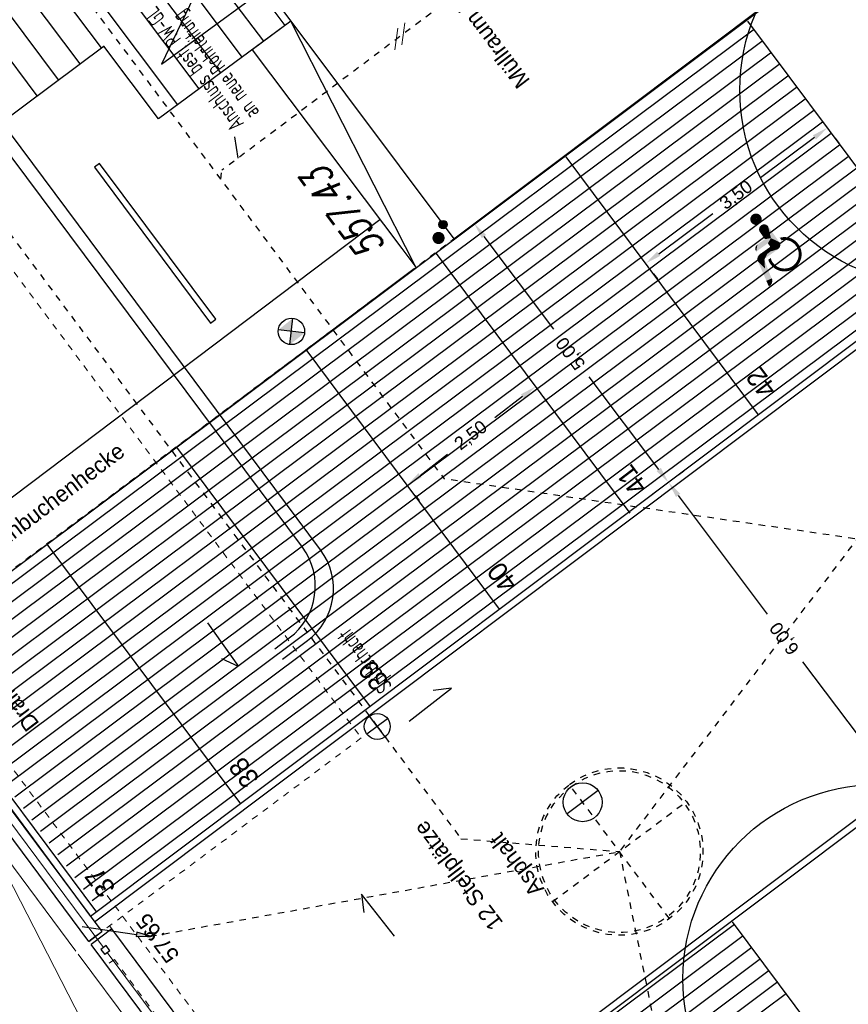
# Model space of a CAD drawing. Header units: metres. Extents: x 2 to 485, y 6 to 594.
# Tile 69 of 176: x 257 to 270, y 233 to 249. Entities that reach past the tile are written whole.
import ezdxf
from ezdxf.enums import TextEntityAlignment as Align

# ---------------------------------------------------------------- set-up
doc = ezdxf.new("R2010")
doc.units = ezdxf.units.M
doc.header["$LTSCALE"] = 0.0125
for name, pattern in [('237-14_Züricher Str._GL_3_RW_2014-11-28_bea$0$STRICHLINIE2', [9.524999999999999, 6.35, -3.175]), ('237-14_Züricher Str._GL_3_RW_2014-11-28_bea$0$STRICHPUNKT2', [12.7, 6.35, -3.175, 0, -3.175]), ('260241_A_bea$0$GESTRICHELT', [0.4, 0.2, -0.2]), ('AUSGEZOGEN', [1, 1, 0]), ('GEWOFAG_Hof 3_141022_Grundriss_bea$0$AUSGEZOGEN', [0]), ('GEWOFAG_Hof 3_141022_Grundriss_bea$0$VERDECKT2_S2', [0.15000000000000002, 0.1, -0.05])]:
    doc.linetypes.add(name, pattern=pattern)
for name, color, linetype in [('237-14_Züricher Str._GL_3_RW_2014-11-28_bea$0$__Steiger', 251, 'Continuous'), ('237-14_Züricher Str._GL_3_RW_2014-11-28_bea$0$_GRU_Allgemein_Text', 151, 'Continuous'), ('237-14_Züricher Str._GL_3_RW_2014-11-28_bea$0$_GRU_Drainage', 54, '237-14_Züricher Str._GL_3_RW_2014-11-28_bea$0$STRICHPUNKT2'), ('237-14_Züricher Str._GL_3_RW_2014-11-28_bea$0$_GRU_Medien', 230, 'Continuous'), ('237-14_Züricher Str._GL_3_RW_2014-11-28_bea$0$_GRU_Regenwasser', 150, '237-14_Züricher Str._GL_3_RW_2014-11-28_bea$0$STRICHLINIE2'), ('237-14_Züricher Str._GL_3_RW_2014-11-28_bea$0$_GRU_Symbole', 51, 'Continuous'), ('237-14_Züricher Str._GL_3_RW_2014-11-28_bea$0$_SAN_Symbole', 51, 'Continuous'), ('260241_A_bea$0$B10_GEBAEUDE', 1, 'Continuous'), ('260241_A_bea$0$B13_GEB_ZUBEHOER', 12, 'Continuous'), ('260241_A_bea$0$B53_HAUPTHOEHEN', 4, 'Continuous'), ('260241_A_bea$0$B54_HOEHEN', 253, 'Continuous'), ('EVNPRMARY__', 193, 'AUSGEZOGEN'), ('f_baum', 3, 'Continuous'), ('f_einfassung', 51, 'Continuous'), ('f_masze_100', 7, 'Continuous'), ('f_schraff', 251, 'Continuous'), ('f_spiel', 2, 'Continuous'), ('f_text_100', 7, 'Continuous'), ('f_weg', 2, 'Continuous')]:
    doc.layers.add(name, color=color, linetype=linetype)
doc.layers.add('GEWOFAG_Hof 3_141022_Grundriss_bea$0$STANDARD', color=7, linetype='GEWOFAG_Hof 3_141022_Grundriss_bea$0$AUSGEZOGEN', lineweight=13)
doc.styles.add('237-14_Züricher Str._GL_3_RW_2014-11-28_bea$0$STANDARD', font='isocp.shx')
doc.styles.add('260241_A_bea$0$ROMANS', font='ROMANS')
doc.styles.add('Arial', font='arial.ttf')

# ---------------------------------------------------------------- blocks, each defined once
blk = doc.blocks.new('260241_A_bea$0$HOEHENPKT_ZENTR')
at = {"const_width": 0.75}
blk.add_lwpolyline([(-0.375, 0, 1), (0.375, 0, 1)], format="xyb", close=True, dxfattribs=at)
blk = doc.blocks.new('260241_A_bea$0$Hoehenpunkt_einfach')
at = {"lineweight": -2}
blk.add_hatch(color=256, dxfattribs=at).paths.add_polyline_path([(0, 0.105, -1), (0, -0.105, -1)], flags=0)
blk.add_circle((0, 0), 0.105, dxfattribs=at)
blk = doc.blocks.new('237-14_Züricher Str._GL_3_RW_2014-11-28_bea$0$Lage 2')
at = {"lineweight": 0}
for p, q in [((-186.4676390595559, -117.8467563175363), (53.53236094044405, 122.1532436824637)), ((-51.64508861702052, -117.8467563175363), (188.3549113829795, 122.1532436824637))]:
    blk.add_line(p, q, dxfattribs=at)
blk = doc.blocks.new('237-14_Züricher Str._GL_3_RW_2014-11-28_bea$0$2ENDPNO1')
for p, q in [((15, 15), (11.5, 12.5)), ((11.5, 12.5), (12.5, 11.5)), ((12.5, 11.5), (15, 15))]:
    blk.add_line(p, q)
at = {"color": 0}
blk.add_line((0, 0), (12, 12), dxfattribs=at)
blk.add_solid([(11.5, 12.5), (12.5, 11.5), (15, 15)], dxfattribs=at)
at = {"style": '237-14_Züricher Str._GL_3_RW_2014-11-28_bea$0$STANDARD', "width": 0.4962163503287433, "flags": 9}
blk.add_attdef('BEZEICHNUNG', text='', height=0.1, rotation=45, dxfattribs=at).set_placement((11.5, 11), (12.20710678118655, 11.70710678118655), align=Align.FIT)
blk = doc.blocks.new('237-14_Züricher Str._GL_3_RW_2014-11-28_bea$0$AW Steiger')
for radius in [0.6, 0.5]:
    blk.add_circle((0, 0), radius)

msp = doc.modelspace()

# ---------------------------------------------------------------- linework, layer by layer
for p, q in [((261.1511596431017, 243.6389629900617), (261.1969370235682, 244.0443867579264)), ((261.3767602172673, 243.8187861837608), (260.9713364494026, 243.8645635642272))]:
    msp.add_line(p, q)
msp.add_circle((261.174048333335, 243.841674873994), 0.2039999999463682)
for points in [[(261.1969370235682, 244.0443867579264), (261.174048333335, 243.841674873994), (260.9713364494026, 243.8645635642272)], [(261.3767602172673, 243.8187861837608), (261.174048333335, 243.841674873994), (261.1511596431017, 243.6389629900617)]]:
    msp.add_solid(points)
at = {"layer": '237-14_Züricher Str._GL_3_RW_2014-11-28_bea$0$_GRU_Allgemein_Text'}
msp.add_line((260.3498901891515, 246.5153762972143), (260.3023978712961, 246.8465875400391), dxfattribs=at)
at = {"layer": '237-14_Züricher Str._GL_3_RW_2014-11-28_bea$0$_GRU_Drainage', "ltscale": 0.05}
msp.add_line((237.6826761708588, 271.00656781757), (262.5001364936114, 237.7448231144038), dxfattribs=at)
at = {"layer": '237-14_Züricher Str._GL_3_RW_2014-11-28_bea$0$_GRU_Medien'}
for p, q in [((261.3450750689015, 240.5105694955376), (251.6321401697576, 253.5283866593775)), ((261.624974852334, 240.469874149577), (251.9120399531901, 253.487691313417)), ((260.9186409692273, 238.944716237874), (261.1415983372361, 239.1110705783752)), ((261.0382431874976, 238.7844186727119), (261.4214981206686, 239.0703752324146))]:
    msp.add_line(p, q, dxfattribs=at)
for centre in [(260.5435872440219, 239.9125584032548), (260.8234870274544, 239.8718630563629)]:
    msp.add_arc(centre, 1, 306.727605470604, 36.72760547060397, dxfattribs=at)
at = {"layer": '237-14_Züricher Str._GL_3_RW_2014-11-28_bea$0$_GRU_Regenwasser', "ltscale": 0.05}
for p, q in [((239.68874388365, 273.5211242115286), (263.5325456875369, 241.5643309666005)), ((263.4902705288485, 248.8730417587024), (260.1020426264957, 246.3293027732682)), ((274.5534187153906, 246.7409172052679), (266.2374598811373, 235.8119497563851)), ((260.0818728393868, 246.189115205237), (260.1020426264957, 246.3293027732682)), ((272.2486700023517, 240.297071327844), (263.5325456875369, 241.5643309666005)), ((258.9937998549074, 234.5060209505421), (266.2374598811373, 235.8119497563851)), ((266.2401083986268, 235.8139258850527), (269.5437912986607, 219.4891703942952))]:
    msp.add_line(p, q, dxfattribs=at)
at = {"layer": '237-14_Züricher Str._GL_3_RW_2014-11-28_bea$0$_GRU_Regenwasser'}
for p, q in [((262.5001365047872, 237.7448231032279), (263.7929324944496, 236.012145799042)), ((263.7929324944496, 236.012145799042), (266.2401083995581, 235.8139258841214))]:
    msp.add_line(p, q, dxfattribs=at)
at = {"layer": '237-14_Züricher Str._GL_3_RW_2014-11-28_bea$0$_GRU_Symbole'}
for p, q in [((262.6604340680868, 237.8644253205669), (262.3398389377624, 237.6252208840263)), ((262.6197387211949, 237.5845255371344), (262.3805342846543, 237.9051206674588)), ((265.9124449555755, 236.7547416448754), (265.4315522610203, 236.3959349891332))]:
    msp.add_line(p, q, dxfattribs=at)
at = {"layer": '237-14_Züricher Str._GL_3_RW_2014-11-28_bea$0$_GRU_Symbole', "linetype": '237-14_Züricher Str._GL_3_RW_2014-11-28_bea$0$STRICHLINIE2', "ltscale": 0.05}
for p, q in [((267.0125386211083, 234.7786718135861), (265.4676781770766, 236.8491799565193)), ((265.2048543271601, 235.0414956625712), (267.2753624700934, 236.5863561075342))]:
    msp.add_line(p, q, dxfattribs=at)
at = {"layer": '237-14_Züricher Str._GL_3_RW_2014-11-28_bea$0$_GRU_Symbole'}
for centre, radius in [((262.5001365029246, 237.7448231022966), 0.2), ((265.6719986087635, 236.5753383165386), 0.3)]:
    msp.add_circle(centre, radius, dxfattribs=at)
at = {"layer": '237-14_Züricher Str._GL_3_RW_2014-11-28_bea$0$_GRU_Symbole', "linetype": '237-14_Züricher Str._GL_3_RW_2014-11-28_bea$0$STRICHLINIE2', "ltscale": 0.05}
for major_axis, ratio, start_param, end_param in [((0.3933149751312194, -1.230326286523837), 0.9999999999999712, 3.473194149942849, 9.756379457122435), ((0.3692315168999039, -1.194221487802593), 0.9999999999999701, 3.482750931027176, 9.765936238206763)]:
    msp.add_ellipse((266.2401083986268, 235.8139258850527), major_axis=major_axis, ratio=ratio, start_param=start_param, end_param=end_param, dxfattribs=at)
at = {"layer": '260241_A_bea$0$B10_GEBAEUDE', "color": 7, "linetype": 'Continuous'}
msp.add_line((263.6815212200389, 245.2693067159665), (270.9646912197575, 250.7379587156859), dxfattribs=at)
at = {"layer": '260241_A_bea$0$B10_GEBAEUDE', "color": 7, "linetype": '260241_A_bea$0$GESTRICHELT'}
msp.add_line((254.1905212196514, 238.1643067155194), (263.6815212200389, 245.2693067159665), dxfattribs=at)
at = {"layer": '260241_A_bea$0$B13_GEB_ZUBEHOER', "color": 7, "linetype": 'Continuous'}
for p, q in [((260.1485212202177, 250.0133067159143), (259.1687642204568, 247.9658727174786)), ((259.1687642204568, 247.9658727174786), (260.7825212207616, 249.1473067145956)), ((260.7825212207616, 249.1473067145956), (261.1665212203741, 248.6303067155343)), ((261.1665212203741, 248.6303067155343), (260.5675212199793, 248.1863067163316)), ((261.1665212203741, 248.6303067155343), (263.6815212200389, 245.2693067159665)), ((263.0965502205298, 244.831394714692), (261.1665212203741, 248.6303067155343)), ((260.5675212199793, 248.1863067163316), (262.8795212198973, 245.1213067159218)), ((262.8795212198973, 245.1213067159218), (263.0965502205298, 244.831394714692))]:
    msp.add_line(p, q, dxfattribs=at)
at = {"layer": 'EVNPRMARY__', "color": 252}
for p, q in [((268.57074083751, 245.148160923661), (268.7093831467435, 245.2199968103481)), ((268.57074083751, 245.148160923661), (268.6913815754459, 245.1121860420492)), ((268.4872208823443, 244.9664495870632), (268.4080463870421, 245.03202400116)), ((268.4794913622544, 244.9404167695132), (268.3782817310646, 244.9250937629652)), ((268.5935041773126, 244.6495755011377), (268.5128058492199, 244.6146110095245))]:
    msp.add_line(p, q, dxfattribs=at)
for points in [[(268.3481051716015, 245.5732927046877), (268.26054148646, 245.5761624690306), (268.3470387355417, 245.5733276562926), (268.2649547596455, 245.600809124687)], [(268.3489605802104, 245.5735784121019), (268.2649008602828, 245.5455023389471), (268.3481051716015, 245.5732927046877), (268.26054148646, 245.5761624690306)], [(268.3488643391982, 245.5732379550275), (268.2787544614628, 245.5192838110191), (268.3489605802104, 245.5735784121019), (268.2649008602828, 245.5455023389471)], [(268.3470387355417, 245.5733276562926), (268.2649547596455, 245.600809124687), (268.3479377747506, 245.573298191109), (268.2770202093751, 245.6245264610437)], [(268.3479377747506, 245.573298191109), (268.2770202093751, 245.6245264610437), (268.346501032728, 245.5743360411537), (268.2924728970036, 245.641099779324)], [(268.3488168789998, 245.5724606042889), (268.2999273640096, 245.4995077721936), (268.3488643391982, 245.5732379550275), (268.2787544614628, 245.5192838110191)], [(268.346501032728, 245.5743360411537), (268.2924728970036, 245.641099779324), (268.3470823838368, 245.5739160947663), (268.315372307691, 245.6548276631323)], [(268.3490807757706, 245.5740036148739), (268.3340281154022, 245.4859904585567), (268.3488168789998, 245.5724606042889), (268.2999273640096, 245.4995077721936)], [(268.3470823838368, 245.5739160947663), (268.315372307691, 245.6548276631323), (268.3468945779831, 245.5743953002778), (268.3354264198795, 245.66038345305)], [(268.3503574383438, 245.5748983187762), (268.3720700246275, 245.4878588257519), (268.3490807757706, 245.5740036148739), (268.3340281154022, 245.4859904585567)], [(268.3468945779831, 245.5743953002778), (268.3354264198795, 245.66038345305), (268.3462236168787, 245.5736005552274), (268.3516195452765, 245.6613600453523)], [(268.3462236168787, 245.5736005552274), (268.3516195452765, 245.6613600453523), (268.3469536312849, 245.5717675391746), (268.37595943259, 245.6571312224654)], [(268.3728457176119, 245.6580736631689), (268.3876912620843, 245.6523907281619), (268.348817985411, 245.5730739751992), (268.4057832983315, 245.6405812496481)], [(268.348817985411, 245.5730739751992), (268.348817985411, 245.5730739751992), (268.3728457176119, 245.6580736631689), (268.3876912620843, 245.6523907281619)], [(268.348817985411, 245.5730739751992), (268.4057832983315, 245.6405812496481), (268.3507112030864, 245.5753175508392), (268.424025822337, 245.619399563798)], [(268.349913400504, 245.5743721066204), (268.4337354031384, 245.5973908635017), (268.3488403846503, 245.5731532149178), (268.4370816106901, 245.5696371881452)], [(268.3488403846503, 245.5731532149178), (268.4370816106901, 245.5696371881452), (268.3489605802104, 245.5735784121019), (268.4320044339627, 245.5433705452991)], [(268.3489605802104, 245.5735784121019), (268.3959317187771, 245.4983573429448), (268.3503574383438, 245.5748983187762), (268.3720700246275, 245.4878588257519)], [(268.3489605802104, 245.5735784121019), (268.4320044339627, 245.5433705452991), (268.3490807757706, 245.5740036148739), (268.4222409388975, 245.523968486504)], [(268.3490807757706, 245.5740036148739), (268.4222409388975, 245.523968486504), (268.3489605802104, 245.5735784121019), (268.3959317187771, 245.4983573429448)], [(268.3507112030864, 245.5753175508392), (268.424025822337, 245.619399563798), (268.349913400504, 245.5743721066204), (268.4337354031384, 245.5973908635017)], [(268.3962000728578, 245.411959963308), (268.437543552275, 245.3922250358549), (268.3998157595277, 245.4417630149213), (268.4490631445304, 245.4004481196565)], [(268.3998157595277, 245.4417630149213), (268.4490631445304, 245.4004481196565), (268.40912776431, 245.4608456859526), (268.4605827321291, 245.4086711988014)], [(268.40912776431, 245.4608456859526), (268.4605827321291, 245.4086711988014), (268.4267305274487, 245.4794341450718), (268.4762493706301, 245.4198545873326)], [(268.5799362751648, 245.2817567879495), (268.4103673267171, 245.3728257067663), (268.5799362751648, 245.2817567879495), (268.5361796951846, 245.4626349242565)], [(268.4267305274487, 245.4794341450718), (268.4762493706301, 245.4198545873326), (268.4444957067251, 245.4894621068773), (268.4882297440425, 245.4284065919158)], [(268.4444957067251, 245.4894621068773), (268.4882297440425, 245.4284065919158), (268.4675439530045, 245.4948067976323), (268.5011316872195, 245.4376164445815)], [(268.4675439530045, 245.4948067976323), (268.5011316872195, 245.4376164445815), (268.4921668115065, 245.4926746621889), (268.5135728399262, 245.4464973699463)], [(268.4921668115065, 245.4926746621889), (268.5135728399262, 245.4464973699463), (268.5117008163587, 245.4847896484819), (268.5237100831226, 245.4537336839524)], [(268.5267046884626, 245.4735758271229), (268.521406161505, 245.4520890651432), (268.5352605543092, 245.4638954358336), (268.5108081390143, 245.4445238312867)], [(268.5352605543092, 245.4638954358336), (268.5108081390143, 245.4445238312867), (268.5367613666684, 245.4602304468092), (268.5184693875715, 245.4505931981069)], [(268.5117008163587, 245.4847896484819), (268.5237100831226, 245.4537336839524), (268.5267046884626, 245.4735758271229), (268.521406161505, 245.4520890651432)], [(268.5799362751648, 245.2817567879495), (268.5361796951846, 245.4626349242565), (268.7093831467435, 245.2199968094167)], [(268.5799362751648, 245.2817567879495), (268.5322512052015, 245.2020804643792), (268.5799362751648, 245.2817567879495), (268.3525193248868, 245.0737816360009)], [(268.5799362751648, 245.2817567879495), (268.3525193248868, 245.0737816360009), (268.5799362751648, 245.2817567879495), (268.3525193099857, 245.0737816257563)], [(268.5799362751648, 245.2817567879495), (268.3525193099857, 245.0737816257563), (268.5799362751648, 245.2817567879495), (268.3705208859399, 245.1815924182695)], [(268.5799362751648, 245.2817567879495), (268.3705208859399, 245.1815924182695), (268.5799362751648, 245.2817567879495), (268.3705208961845, 245.1815924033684)], [(268.5799362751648, 245.2817567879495), (268.3705208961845, 245.1815924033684), (268.5799362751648, 245.2817567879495), (268.4873466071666, 245.2649866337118)], [(268.4010449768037, 245.3902230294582), (268.4278670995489, 245.3853176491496), (268.3962000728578, 245.411959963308), (268.437543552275, 245.3922250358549)], [(268.4111575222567, 245.3724013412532), (268.4111575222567, 245.3724013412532), (268.4010449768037, 245.3902230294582), (268.4278670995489, 245.3853176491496)], [(268.5799362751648, 245.2817567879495), (268.4873466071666, 245.2649866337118), (268.5799362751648, 245.2817567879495), (268.4103673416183, 245.3728257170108)], [(268.5799362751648, 245.2817567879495), (268.4103673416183, 245.3728257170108), (268.5799362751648, 245.2817567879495), (268.4103673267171, 245.3728257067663)], [(268.5799362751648, 245.2817567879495), (268.4873466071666, 245.2649866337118), (268.5799362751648, 245.2817567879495), (268.4873466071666, 245.2649866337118)], [(268.5799362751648, 245.2817567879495), (268.57074083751, 245.148160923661), (268.5799362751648, 245.2817567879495), (268.5322512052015, 245.2020804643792)], [(268.5799362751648, 245.2817567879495), (268.5322512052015, 245.2020804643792), (268.5799362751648, 245.2817567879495), (268.5322512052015, 245.2020804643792)], [(268.5799362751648, 245.2817567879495), (268.7093831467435, 245.2199968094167), (268.5799362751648, 245.2817567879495), (268.57074083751, 245.148160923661)], [(268.5799362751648, 245.2817567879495), (268.57074083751, 245.148160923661), (268.5799362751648, 245.2817567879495), (268.57074083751, 245.148160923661)], [(268.7093831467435, 245.2199968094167), (268.7093831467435, 245.2199968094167), (268.5799362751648, 245.2817567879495), (268.7093831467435, 245.2199968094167)], [(268.7156447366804, 245.28724112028), (268.7432103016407, 245.2486248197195), (268.7441832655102, 245.2937682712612), (268.7548594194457, 245.2507640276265)], [(268.7441832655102, 245.2937682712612), (268.7548594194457, 245.2507640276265), (268.7740408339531, 245.2971521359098), (268.7751933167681, 245.2529782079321)], [(268.7740408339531, 245.2971521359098), (268.7751933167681, 245.2529782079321), (268.8089178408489, 245.2968126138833), (268.8004043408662, 245.2531047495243)], [(268.8089178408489, 245.2968126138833), (268.8004043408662, 245.2531047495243), (268.8393396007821, 245.2927256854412), (268.8284063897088, 245.2498426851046)], [(268.8393396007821, 245.2927256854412), (268.8284063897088, 245.2498426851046), (268.8756254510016, 245.2829777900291), (268.8639815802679, 245.2402504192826)], [(268.8756254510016, 245.2829777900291), (268.8639815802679, 245.2402504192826), (268.9067198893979, 245.2699388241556), (268.8850944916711, 245.2313540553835)], [(268.9067198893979, 245.2699388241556), (268.8850944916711, 245.2313540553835), (268.9310609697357, 245.2562120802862), (268.9080264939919, 245.2185199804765)], [(268.3383941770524, 245.1249940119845), (268.3606222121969, 245.1223096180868), (268.3409372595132, 245.1393045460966), (268.3627621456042, 245.1351255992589)], [(268.3383956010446, 245.1123610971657), (268.358589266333, 245.1101343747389), (268.3383941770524, 245.1249940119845), (268.3606222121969, 245.1223096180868)], [(268.3410825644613, 245.0975499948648), (268.3561015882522, 245.0952357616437), (268.3383956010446, 245.1123610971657), (268.358589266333, 245.1101343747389)], [(268.3409372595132, 245.1393045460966), (268.3627621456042, 245.1351255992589), (268.3453324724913, 245.1512527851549), (268.3646078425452, 245.1461794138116)], [(268.3453324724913, 245.1512527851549), (268.3646078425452, 245.1461794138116), (268.3517199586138, 245.1624494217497), (268.3667210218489, 245.1588351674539)], [(268.3517199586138, 245.1624494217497), (268.3667210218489, 245.1588351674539), (268.3584419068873, 245.1709019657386), (268.3668814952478, 245.1597962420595)], [(268.3584419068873, 245.1709019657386), (268.3668814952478, 245.1597962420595), (268.3640897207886, 245.1764638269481), (268.3661092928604, 245.1608123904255)], [(268.3640897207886, 245.1764638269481), (268.3661092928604, 245.1608123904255), (268.3702241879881, 245.1813795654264), (268.3661860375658, 245.1556311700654)], [(268.5356524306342, 245.0643557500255), (268.4080463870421, 245.0320240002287), (268.5356524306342, 245.0643557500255), (268.57074083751, 245.148160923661)], [(268.5356524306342, 245.0643557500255), (268.6913815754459, 245.1121860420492), (268.5356524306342, 245.0643557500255), (268.4872208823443, 244.9664495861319)], [(268.5356524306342, 245.0643557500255), (268.57074083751, 245.148160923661), (268.5356524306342, 245.0643557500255), (268.57074083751, 245.148160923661)], [(268.5356524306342, 245.0643557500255), (268.57074083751, 245.148160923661), (268.5356524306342, 245.0643557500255), (268.6913815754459, 245.1121860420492)], [(268.5356524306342, 245.0643557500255), (268.6913815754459, 245.1121860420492), (268.5356524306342, 245.0643557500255), (268.6913815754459, 245.1121860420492)], [(268.5713830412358, 245.1488465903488), (268.7177433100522, 245.1451803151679), (268.5707649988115, 245.1485119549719), (268.7100545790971, 245.1311433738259)], [(268.5707649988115, 245.1485119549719), (268.7100545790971, 245.1311433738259), (268.571283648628, 245.1484421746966), (268.6920713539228, 245.1126841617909)], [(268.5712302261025, 245.1480149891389), (268.7215895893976, 245.1933050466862), (268.5707800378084, 245.1487304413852), (268.7237041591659, 245.1781864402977)], [(268.5707800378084, 245.1487304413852), (268.7237041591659, 245.1781864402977), (268.5709807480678, 245.148285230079), (268.722641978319, 245.1619581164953)], [(268.5709807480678, 245.148285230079), (268.722641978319, 245.1619581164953), (268.5713830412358, 245.1488465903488), (268.7177433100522, 245.1451803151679)], [(268.5712302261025, 245.1480149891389), (268.5712302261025, 245.1480149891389), (268.7096189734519, 245.2196646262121), (268.7163475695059, 245.2081332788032)], [(268.7096189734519, 245.2196646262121), (268.7163475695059, 245.2081332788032), (268.5712302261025, 245.1480149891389), (268.7215895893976, 245.1933050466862)], [(268.9310609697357, 245.2562120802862), (268.9080264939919, 245.2185199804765), (268.9542096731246, 245.2396888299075), (268.9327801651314, 245.200102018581)], [(268.9542096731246, 245.2396888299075), (268.9327801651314, 245.200102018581), (268.9806147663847, 245.2155203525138), (268.9514962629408, 245.182005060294)], [(268.9806147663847, 245.2155203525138), (268.9514962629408, 245.182005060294), (269.0033454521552, 245.1882566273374), (268.9669036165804, 245.1632717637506)], [(269.0033454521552, 245.1882566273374), (268.9669036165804, 245.1632717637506), (269.0221550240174, 245.1583355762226), (268.9847071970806, 245.1346851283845)], [(269.0221550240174, 245.1583355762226), (268.9847071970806, 245.1346851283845), (269.0329789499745, 245.1357693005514), (268.9939725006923, 245.1145028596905)], [(269.0329789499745, 245.1357693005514), (268.9939725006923, 245.1145028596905), (269.0437415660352, 245.1052337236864), (269.0023315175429, 245.0892655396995)], [(268.3526619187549, 245.0739120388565), (268.3526619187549, 245.0739120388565), (268.3410825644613, 245.0975499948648), (268.3561015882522, 245.0952357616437)], [(268.373053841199, 244.9789059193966), (268.4780965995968, 244.95085539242), (268.3712222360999, 244.9658720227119), (268.4779690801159, 244.9482654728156)], [(268.3712222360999, 244.9658720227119), (268.4779690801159, 244.9482654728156), (268.372103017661, 244.9464398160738), (268.4784081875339, 244.9440895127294)], [(268.3775384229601, 244.9933956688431), (268.4783867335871, 244.9527559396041), (268.373053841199, 244.9789059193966), (268.4780965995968, 244.95085539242)], [(268.3871474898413, 245.0109914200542), (268.4794147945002, 244.9563377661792), (268.3775384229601, 244.9933956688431), (268.4783867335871, 244.9527559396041)], [(268.3945029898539, 245.0200900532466), (268.4823962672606, 244.9617414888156), (268.3871474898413, 245.0109914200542), (268.4794147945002, 244.9563377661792)], [(268.4076062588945, 245.0317077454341), (268.4870338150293, 244.9663146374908), (268.3945029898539, 245.0200900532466), (268.4823962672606, 244.9617414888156)], [(268.4080463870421, 245.0320240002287), (268.4080463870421, 245.0320240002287), (268.5356524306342, 245.0643557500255), (268.4080463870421, 245.0320240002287)], [(268.5356524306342, 245.0643557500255), (268.4872208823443, 244.9664495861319), (268.4080463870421, 245.0320240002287)], [(268.5501508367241, 244.9176150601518), (268.5885068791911, 244.9398173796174), (268.5387071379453, 244.9489387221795), (268.5758573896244, 244.9744861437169)], [(269.0470658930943, 244.9727999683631), (269.0020530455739, 244.974852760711), (269.037636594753, 244.9411830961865), (268.9956830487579, 244.9550724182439)], [(269.0525646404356, 245.0060435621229), (269.0088733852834, 245.0131299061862), (269.0470658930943, 244.9727999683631), (269.0020530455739, 244.974852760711)], [(269.0437415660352, 245.1052337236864), (269.0023315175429, 245.0892655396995), (269.0510984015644, 245.0709855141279), (269.0076744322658, 245.0626492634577)], [(269.0510984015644, 245.0709855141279), (269.0076744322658, 245.0626492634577), (269.0538436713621, 245.0378695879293), (269.0097299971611, 245.0317713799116)], [(269.0538436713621, 245.0378695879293), (269.0097299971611, 245.0317713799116), (269.0525646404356, 245.0060435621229), (269.0088733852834, 245.0131299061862)], [(268.372103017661, 244.9464398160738), (268.4784081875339, 244.9440895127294), (268.3782817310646, 244.9250937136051), (268.4789124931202, 244.940329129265)], [(268.488436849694, 244.8097430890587), (268.3782817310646, 244.9250937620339), (268.4794913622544, 244.9404167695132)], [(268.488436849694, 244.8097430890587), (268.5128058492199, 244.6146110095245), (268.488436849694, 244.8097430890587), (268.3782817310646, 244.9250937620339)], [(268.488436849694, 244.8097430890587), (268.4794913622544, 244.9404167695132), (268.488436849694, 244.8097430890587), (268.5935041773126, 244.6495755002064)], [(268.4794913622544, 244.9404167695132), (268.4794913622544, 244.9404167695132), (268.488436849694, 244.8097430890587), (268.4794913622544, 244.9404167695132)], [(268.488436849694, 244.8097430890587), (268.5935041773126, 244.6495755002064), (268.488436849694, 244.8097430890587), (268.5128058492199, 244.6146110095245)], [(268.488436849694, 244.8097430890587), (268.5935041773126, 244.6495755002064), (268.488436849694, 244.8097430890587), (268.5935041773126, 244.6495755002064)], [(268.5643446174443, 244.891891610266), (268.5999248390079, 244.9183394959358), (268.5501508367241, 244.9176150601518), (268.5885068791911, 244.9398173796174)], [(268.5835417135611, 244.8651087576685), (268.6166748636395, 244.8943726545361), (268.5643446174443, 244.891891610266), (268.5999248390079, 244.9183394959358)], [(268.6028735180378, 244.8438657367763), (268.6312014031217, 244.8780027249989), (268.5835417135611, 244.8651087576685), (268.6166748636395, 244.8943726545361)], [(268.6255893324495, 244.823896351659), (268.6475483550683, 244.8629246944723), (268.6028735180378, 244.8438657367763), (268.6312014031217, 244.8780027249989)], [(268.6545780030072, 244.8041566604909), (268.6766314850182, 244.8424238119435), (268.6255893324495, 244.823896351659), (268.6475483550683, 244.8629246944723)], [(268.6870232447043, 244.7879554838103), (268.706023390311, 244.827896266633), (268.6545780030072, 244.8041566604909), (268.6766314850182, 244.8424238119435)], [(268.7209244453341, 244.7764555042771), (268.7268795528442, 244.8206420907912), (268.6870232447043, 244.7879554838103), (268.706023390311, 244.827896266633)], [(268.7537877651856, 244.7699244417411), (268.7537995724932, 244.8145605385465), (268.7209244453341, 244.7764555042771), (268.7268795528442, 244.8206420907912)], [(268.7876760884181, 244.7675900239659), (268.7899136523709, 244.8117545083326), (268.7537877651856, 244.7699244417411), (268.7537995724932, 244.8145605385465)], [(268.8226866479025, 244.769749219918), (268.8193418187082, 244.8138597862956), (268.7876760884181, 244.7675900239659), (268.7899136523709, 244.8117545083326)], [(268.8594230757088, 244.7771422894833), (268.8488817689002, 244.820053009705), (268.8226866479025, 244.769749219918), (268.8193418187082, 244.8138597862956)], [(268.8906206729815, 244.7878860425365), (268.8761412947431, 244.829713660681), (268.8594230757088, 244.7771422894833), (268.8488817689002, 244.820053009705)], [(268.9213546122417, 244.8030624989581), (268.8986507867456, 244.8409533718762), (268.8906206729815, 244.7878860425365), (268.8761412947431, 244.829713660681)], [(268.9481705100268, 244.8207884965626), (268.9224580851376, 244.8567151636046), (268.9213546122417, 244.8030624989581), (268.8986507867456, 244.8409533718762)], [(268.9800258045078, 244.8490209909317), (268.9458220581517, 244.8772035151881), (268.9481705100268, 244.8207884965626), (268.9224580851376, 244.8567151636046)], [(269.0051406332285, 244.8794031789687), (268.9630667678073, 244.8968138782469), (268.9800258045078, 244.8490209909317), (268.9458220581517, 244.8772035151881)], [(269.0226591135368, 244.9077604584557), (268.9828927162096, 244.9270648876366), (269.0051406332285, 244.8794031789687), (268.9630667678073, 244.8968138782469)], [(269.037636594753, 244.9411830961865), (268.9956830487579, 244.9550724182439), (269.0226591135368, 244.9077604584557), (268.9828927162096, 244.9270648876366)], [(268.5132955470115, 244.6139851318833), (268.5584957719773, 244.5426938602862), (268.5126587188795, 244.6149505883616), (268.5464869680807, 244.5368747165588)], [(268.592898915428, 244.6493132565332), (268.596786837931, 244.6394418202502), (268.5128436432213, 244.6145237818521), (268.5986079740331, 244.630520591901)], [(268.5128436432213, 244.6145237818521), (268.5986079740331, 244.630520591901), (268.5129964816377, 244.6146936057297), (268.5995697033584, 244.6195438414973)], [(268.5128436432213, 244.6145237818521), (268.5912513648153, 244.5798578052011), (268.5132916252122, 244.6142723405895), (268.5853860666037, 244.5692897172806)], [(268.5129361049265, 244.6143103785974), (268.5962792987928, 244.5933554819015), (268.5128436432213, 244.6145237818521), (268.5912513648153, 244.5798578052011)], [(268.5129361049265, 244.6143103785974), (268.5128832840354, 244.6144322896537), (268.592898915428, 244.6493132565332), (268.596786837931, 244.6394418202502)], [(268.5129964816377, 244.6146936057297), (268.5995697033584, 244.6195438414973), (268.5129361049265, 244.6143103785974), (268.5987494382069, 244.6051287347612)], [(268.5129361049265, 244.6143103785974), (268.5987494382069, 244.6051287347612), (268.5129361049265, 244.6143103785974), (268.5962792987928, 244.5933554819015)], [(268.5132916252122, 244.6142723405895), (268.5853860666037, 244.5692897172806), (268.512958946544, 244.6143203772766), (268.577822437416, 244.5592634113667)], [(268.512958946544, 244.6143203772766), (268.577822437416, 244.5592634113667), (268.5131348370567, 244.6141710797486), (268.5685270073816, 244.550080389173)], [(268.5131348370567, 244.6141710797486), (268.5685270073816, 244.550080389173), (268.5132955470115, 244.6139851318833), (268.5584957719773, 244.5426938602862)]]:
    msp.add_solid(points, dxfattribs=at)
at = {"layer": 'f_baum'}
msp.add_line((254.5866114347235, 239.5700266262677), (262.5409755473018, 245.5701864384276), dxfattribs=at)
at = {"layer": 'f_baum', "ltscale": 0.5}
for centre in [(271.0991846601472, 247.5649688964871), (270.2205546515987, 233.8476552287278)]:
    msp.add_circle(centre, 3, dxfattribs=at)
at = {"layer": 'f_einfassung'}
for p, q in [((258.1327498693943, 234.7297581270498), (274.5152446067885, 247.034013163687)), ((255.1779346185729, 238.8891672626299), (263.0714752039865, 244.8125577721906)), ((278.0692299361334, 242.4507963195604), (261.7209838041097, 230.1710456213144)), ((258.1676231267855, 234.88142268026), (255.1779346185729, 238.8891672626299))]:
    msp.add_line(p, q, dxfattribs=at)
at = {"layer": 'f_masze_100', "linetype": 'Continuous'}
for p, q in [((269.2510259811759, 246.8355268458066), (268.4169343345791, 246.2130159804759)), ((269.5710009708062, 246.8247755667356), (269.6308133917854, 246.74463392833)), ((264.1573251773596, 245.6265838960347), (264.2372886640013, 245.6866325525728)), ((266.8465968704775, 245.0410199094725), (267.6806885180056, 245.6635307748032)), ((264.1475198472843, 245.3065778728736), (265.2213829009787, 243.876573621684)), ((266.7658678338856, 244.7312096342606), (266.8256802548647, 244.6510679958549)), ((266.8469890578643, 241.7118434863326), (265.7731260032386, 243.1418477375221)), ((264.7427770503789, 242.8366676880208), (264.3171665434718, 242.5095181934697)), ((265.0628729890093, 242.8304556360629), (265.1238155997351, 242.7511713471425)), ((263.1603666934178, 241.6203331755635), (263.5859771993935, 241.9474826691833)), ((267.1570376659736, 241.6320320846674), (267.2370011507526, 241.6920807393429)), ((266.8371537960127, 241.3918773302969), (266.7571753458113, 241.3318486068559)), ((267.14718250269, 241.3119886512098), (268.5226898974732, 239.4793501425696)), ((263.0840411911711, 241.3094080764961), (263.1449838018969, 241.2301237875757)), ((270.4504124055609, 236.9109753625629), (269.0749050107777, 238.7436138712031))]:
    msp.add_line(p, q, dxfattribs=at)
for points in [[(269.2261043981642, 246.8689188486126), (269.2759475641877, 246.8021348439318), (269.451377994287, 246.985056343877)], [(264.1142017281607, 245.2815575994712), (264.1808379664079, 245.3315981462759), (263.9973982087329, 245.5064865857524)], [(266.8216752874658, 245.0744119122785), (266.8715184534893, 245.0076279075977), (266.6462448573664, 244.891490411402)], [(264.7173842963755, 242.8697028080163), (264.7681698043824, 242.8036325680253), (264.9409877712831, 242.9890242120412)], [(263.1349739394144, 241.653368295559), (263.1857594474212, 241.5872980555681), (262.9621559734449, 241.4679766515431)], [(266.8136709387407, 241.6868232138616), (266.8803071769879, 241.7368637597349), (266.9971106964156, 241.5119347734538)], [(267.1138581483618, 241.2869766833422), (267.1805068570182, 241.3370006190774), (266.9971106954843, 241.5119347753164)]]:
    msp.add_solid(points, dxfattribs=at)
at = {"layer": 'f_schraff', "linetype": 'Continuous'}
for p, q in [((261.0787233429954, 248.5653965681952), (259.4358603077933, 250.7525687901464)), ((260.7465212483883, 248.3204118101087), (259.1029808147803, 250.5084858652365)), ((260.4143191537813, 248.0754270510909), (258.7709126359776, 250.2633228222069)), ((260.0821170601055, 247.8304422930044), (258.4410460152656, 250.0152288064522)), ((259.7499149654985, 247.5854575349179), (258.1111793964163, 249.7671347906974)), ((259.4177128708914, 247.3404727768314), (257.781312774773, 249.5190407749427)), ((258.241392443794, 248.2192774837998), (257.4513632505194, 249.2710571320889)), ((257.910536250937, 247.9725009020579), (257.1205025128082, 249.0242866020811)), ((257.5796800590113, 247.725724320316), (256.7896417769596, 248.7775160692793)), ((257.2488238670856, 247.4789477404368), (256.4587810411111, 248.5307455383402)), ((268.30625242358, 248.4931795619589), (261.5063132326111, 243.4195665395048)), ((268.4397322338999, 248.3154755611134), (261.6392042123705, 243.2414231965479)), ((268.5732120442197, 248.1377715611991), (261.7720951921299, 243.0632798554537)), ((268.7066918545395, 247.9600675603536), (261.904986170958, 242.8851365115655)), ((268.8401716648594, 247.7823635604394), (262.0378771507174, 242.7069931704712)), ((268.9736514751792, 247.6046595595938), (262.1707681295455, 242.528849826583)), ((269.1071312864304, 247.4269555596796), (262.3036591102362, 242.3507064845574)), ((269.2406110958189, 247.249251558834), (262.4365500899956, 242.1725631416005)), ((269.3740909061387, 247.0715475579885), (262.569441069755, 241.9944197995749)), ((269.5075707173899, 246.8938435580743), (262.7023320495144, 241.816276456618)), ((269.6410505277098, 246.71613955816), (262.8352230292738, 241.6381331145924)), ((269.7745303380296, 246.5384355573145), (262.9681140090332, 241.4599897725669)), ((269.9080101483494, 246.3607315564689), (263.1010049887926, 241.2818464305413)), ((270.041489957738, 246.1830275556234), (263.233895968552, 241.1037030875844)), ((270.1749697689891, 246.0053235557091), (263.36678694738, 240.9255597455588)), ((270.3084495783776, 245.8276195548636), (263.4996779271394, 240.7474164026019)), ((270.4419293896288, 245.6499155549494), (263.6325689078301, 240.5692730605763)), ((270.5754091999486, 245.4722115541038), (263.7654598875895, 240.3911297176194)), ((270.7088890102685, 245.2945075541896), (263.8983508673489, 240.2129863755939)), ((270.8423688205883, 245.116803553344), (264.031241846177, 240.034843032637)), ((270.9758486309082, 244.9390995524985), (264.1641328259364, 239.8566996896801)), ((271.109328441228, 244.7613955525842), (264.2970238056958, 239.6785563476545)), ((261.5063132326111, 243.4195665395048), (255.3064880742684, 238.7937143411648)), ((261.6392042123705, 243.2414231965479), (255.4393960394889, 238.6155836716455)), ((261.7720951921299, 243.0632798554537), (255.5723040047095, 238.4374530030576)), ((261.904986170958, 242.8851365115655), (255.70521196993, 238.2593223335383)), ((262.0378771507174, 242.7069931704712), (255.8381199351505, 238.0811916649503)), ((262.1707681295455, 242.528849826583), (255.971027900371, 237.903060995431)), ((262.3036591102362, 242.3507064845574), (256.1039358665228, 237.724930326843)), ((262.4365500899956, 242.1725631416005), (256.236843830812, 237.5467996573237)), ((262.569441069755, 241.9944197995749), (256.3697517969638, 237.3686689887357)), ((262.7023320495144, 241.816276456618), (256.5026597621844, 237.1905383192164)), ((262.8352230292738, 241.6381331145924), (256.6355677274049, 237.0124076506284)), ((262.9681140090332, 241.4599897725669), (256.7684756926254, 236.8342769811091)), ((263.1010049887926, 241.2818464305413), (256.9013836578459, 236.6561463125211)), ((263.233895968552, 241.1037030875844), (257.0342916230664, 236.4780156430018)), ((263.36678694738, 240.9255597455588), (257.1671995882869, 236.2998849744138)), ((263.4996779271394, 240.7474164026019), (257.3001075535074, 236.1217543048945)), ((263.6325689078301, 240.5692730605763), (257.4330155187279, 235.9436236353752)), ((263.7654598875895, 240.3911297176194), (257.5659234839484, 235.7654929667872)), ((263.8983508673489, 240.2129863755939), (257.6988314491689, 235.5873622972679)), ((264.031241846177, 240.034843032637), (257.8317394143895, 235.4092316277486)), ((264.1641328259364, 239.8566996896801), (257.96464737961, 235.2311009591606)), ((264.2970238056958, 239.6785563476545), (258.0975553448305, 235.0529702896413)), ((268.0180761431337, 234.6906210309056), (261.8065533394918, 230.0560409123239)), ((268.1515349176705, 234.512901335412), (261.9400182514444, 229.8783257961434)), ((268.2849936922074, 234.3351816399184), (262.073483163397, 229.7006106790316)), ((268.4184524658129, 234.1574619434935), (262.206948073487, 229.5228955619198)), ((268.5519112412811, 233.9797422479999), (262.3404129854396, 229.345180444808)), ((268.6853700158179, 233.8020225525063), (262.4738778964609, 229.1674653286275)), ((268.8188287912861, 233.6243028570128), (262.6073428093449, 228.9897502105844))]:
    msp.add_line(p, q, dxfattribs=at)
at = {"layer": 'f_spiel'}
for p, q in [((258.2126167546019, 246.4355139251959), (258.1324679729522, 246.3757128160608)), ((258.1324679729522, 246.3757128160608), (259.926501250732, 243.971249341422)), ((260.0066500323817, 244.0310504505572), (258.2126167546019, 246.4355139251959)), ((259.926501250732, 243.971249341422), (260.0066500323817, 244.0310504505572))]:
    msp.add_line(p, q, dxfattribs=at)
at = {"layer": 'f_text_100'}
for p, q in [((259.877639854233, 239.3467123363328), (260.3579733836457, 238.6726757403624)), ((260.3579733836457, 238.6726757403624), (260.098800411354, 238.7892595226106)), ((262.9903268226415, 237.8291692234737), (263.6466182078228, 238.3334779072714)), ((263.6466182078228, 238.3334779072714), (263.3646927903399, 238.2976943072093)), ((262.7658214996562, 234.5061006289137), (262.2549893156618, 235.1573272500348)), ((262.2549893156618, 235.1573272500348), (262.2935842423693, 234.8757729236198))]:
    msp.add_line(p, q, dxfattribs=at)
at = {"layer": 'f_weg'}
for p, q in [((271.5276458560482, 251.1370349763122), (255.2030129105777, 238.9079998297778)), ((261.1665994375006, 248.6302014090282), (259.1205212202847, 247.1213067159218)), ((271.1868338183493, 244.6582113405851), (268.2228753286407, 248.6314642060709)), ((258.2799805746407, 248.2433373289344), (239.6825899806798, 234.3773818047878)), ((259.1205212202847, 247.1213067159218), (258.2777112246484, 248.2463666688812)), ((258.2777112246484, 248.2463666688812), (258.2777112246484, 248.2463666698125)), ((274.5133907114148, 247.1562924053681), (258.0727555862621, 234.8101818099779)), ((268.388097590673, 242.556497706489), (265.4174683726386, 246.5386928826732)), ((266.4032947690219, 241.0361116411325), (263.4136062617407, 245.0438562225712)), ((264.3898743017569, 239.5540881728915), (261.4003498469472, 243.5616128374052)), ((278.1163504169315, 242.3521469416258), (261.7803276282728, 230.0909617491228)), ((262.3955705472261, 238.0464383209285), (259.4058820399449, 242.0541829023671)), ((260.3917084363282, 236.5516016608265), (257.402019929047, 240.5593462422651)), ((254.2285577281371, 240.002901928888), (258.0727555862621, 234.8101818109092)), ((270.9767473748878, 230.7242369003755), (267.9870588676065, 234.7319814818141))]:
    msp.add_line(p, q, dxfattribs=at)
at = {"layer": 'GEWOFAG_Hof 3_141022_Grundriss_bea$0$STANDARD', "color": 7, "linetype": 'GEWOFAG_Hof 3_141022_Grundriss_bea$0$VERDECKT2_S2', "lineweight": 18}
for p, q in [((237.158388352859, 271.2084782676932), (262.2537060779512, 237.5676410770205)), ((262.2537062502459, 237.5676412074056), (258.165827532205, 234.5181744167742)), ((256.7727960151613, 237.2217762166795), (268.9801924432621, 220.8574871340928))]:
    msp.add_line(p, q, dxfattribs=at)
at = {"layer": 'GEWOFAG_Hof 3_141022_Grundriss_bea$0$STANDARD', "color": 7, "linetype": 'GEWOFAG_Hof 3_141022_Grundriss_bea$0$AUSGEZOGEN', "lineweight": 25}
for p, q in [((256.6016617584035, 236.7822161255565), (258.2459820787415, 234.5779678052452)), ((258.0455958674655, 234.4284841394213), (256.5507592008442, 236.4323462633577)), ((258.0455958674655, 234.4284841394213), (258.2459820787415, 234.5779678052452)), ((258.4020899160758, 234.6195652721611), (258.0814719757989, 234.3803914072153)), ((267.5839369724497, 222.3110930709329), (258.4020899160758, 234.6195652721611)), ((267.2633190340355, 222.0719192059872), (258.0814719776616, 234.380391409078)), ((258.3114325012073, 234.3647982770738), (258.2312780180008, 234.3050048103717)), ((258.3712259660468, 234.2846437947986), (258.3114325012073, 234.3647982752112)), ((258.2312780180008, 234.3050048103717), (258.2910714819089, 234.2248503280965)), ((258.3712259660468, 234.2846437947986), (258.2910714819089, 234.2248503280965))]:
    msp.add_line(p, q, dxfattribs=at)
at = {"layer": 'GEWOFAG_Hof 3_141022_Grundriss_bea$0$STANDARD', "color": 7, "linetype": 'GEWOFAG_Hof 3_141022_Grundriss_bea$0$AUSGEZOGEN', "lineweight": 13}
for p, q in [((256.6061072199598, 236.5672039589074), (258.2713552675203, 234.334901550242)), ((258.2713552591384, 234.3349015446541), (258.1816650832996, 234.4551332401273)), ((258.3311487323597, 234.2547470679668), (261.1145345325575, 230.5235558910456))]:
    msp.add_line(p, q, dxfattribs=at)
at = {"layer": 'GEWOFAG_Hof 3_141022_Grundriss_bea$0$STANDARD', "color": 7, "linetype": 'GEWOFAG_Hof 3_141022_Grundriss_bea$0$AUSGEZOGEN', "lineweight": 18}
for p, q in [((257.8452095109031, 234.2790003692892), (256.350372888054, 236.2828623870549)), ((266.1361340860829, 223.1648300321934), (257.8810856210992, 234.2309076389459))]:
    msp.add_line(p, q, dxfattribs=at)
at = {"layer": 'GEWOFAG_Hof 3_141022_Grundriss_bea$0$STANDARD', "color": 250, "linetype": 'GEWOFAG_Hof 3_141022_Grundriss_bea$0$AUSGEZOGEN', "lineweight": 13}
msp.add_line((258.4020898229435, 234.619565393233), (258.3662137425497, 234.6676580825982), dxfattribs=at)
at = {"layer": 'GEWOFAG_Hof 3_141022_Grundriss_bea$0$STANDARD', "color": 7, "linetype": 'GEWOFAG_Hof 3_141022_Grundriss_bea$0$AUSGEZOGEN', "lineweight": 35}
msp.add_line((258.1658275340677, 234.5181744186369), (258.0455958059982, 234.428484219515), dxfattribs=at)
at = {"layer": 'GEWOFAG_Hof 3_141022_Grundriss_bea$0$STANDARD', "color": 7, "linetype": 'GEWOFAG_Hof 3_141022_Grundriss_bea$0$VERDECKT2_S2', "lineweight": 13}
for q in [(258.3206455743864, 234.0597733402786), (261.1345729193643, 230.5385040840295)]:
    msp.add_line((258.4408773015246, 234.1494635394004), q, dxfattribs=at)
at = {"layer": 'GEWOFAG_Hof 3_141022_Grundriss_bea$0$STANDARD', "color": 7, "linetype": 'GEWOFAG_Hof 3_141022_Grundriss_bea$0$AUSGEZOGEN', "lineweight": 18}
msp.add_lwpolyline([(256.350372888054, 236.2828623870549), (263.9318855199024, 221.520509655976), (251.9418762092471, 232.9942217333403)], dxfattribs=at)

# ---------------------------------------------------------------- block references
at = {"layer": '237-14_Züricher Str._GL_3_RW_2014-11-28_bea$0$__Steiger', "xscale": 0.05, "yscale": 0.05, "zscale": 0.001, "rotation": 306.7275850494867}
msp.add_blockref('237-14_Züricher Str._GL_3_RW_2014-11-28_bea$0$2ENDPNO1', (257.9441756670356, 234.658628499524), dxfattribs=at)
at = {"layer": '237-14_Züricher Str._GL_3_RW_2014-11-28_bea$0$_GRU_Regenwasser', "xscale": 0.1, "yscale": 0.1, "zscale": 0.001, "rotation": 126.7275850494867}
msp.add_blockref('237-14_Züricher Str._GL_3_RW_2014-11-28_bea$0$AW Steiger', (258.9937998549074, 234.5060209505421), dxfattribs=at)
at = {"layer": '237-14_Züricher Str._GL_3_RW_2014-11-28_bea$0$_SAN_Symbole', "xscale": 0.001, "yscale": 0.001, "zscale": 0.001, "rotation": 36.72758504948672}
msp.add_blockref('237-14_Züricher Str._GL_3_RW_2014-11-28_bea$0$Lage 2', (262.8484697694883, 248.391204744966), dxfattribs=at)
at = {"layer": '260241_A_bea$0$B54_HOEHEN', "color": 252, "xscale": 0.625, "yscale": 0.625, "zscale": 0.625}
msp.add_blockref('260241_A_bea$0$Hoehenpunkt_einfach', (263.5163144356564, 245.4900860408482), dxfattribs=at)
at = {"layer": '260241_A_bea$0$B54_HOEHEN', "color": 252, "xscale": 0.125, "yscale": 0.125}
msp.add_blockref('260241_A_bea$0$HOEHENPKT_ZENTR', (263.4462198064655, 245.2840013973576), dxfattribs=at)

# ---------------------------------------------------------------- texts
at = {"layer": '237-14_Züricher Str._GL_3_RW_2014-11-28_bea$0$_GRU_Allgemein_Text', "style": '237-14_Züricher Str._GL_3_RW_2014-11-28_bea$0$STANDARD', "width": 0.7}
for s, p in [('an neue Rohrleitung', (260.5904984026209, 247.1546939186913)), ('Anschluss best. RW-GL', (260.3500520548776, 246.9752905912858)), ('Spülschacht', (262.6401115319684, 238.3004079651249))]:
    msp.add_text(s, height=0.25, rotation=126.7276054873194, dxfattribs=at).set_placement(p, align=Align.MIDDLE_LEFT)
at = {"layer": '260241_A_bea$0$B53_HAUPTHOEHEN', "color": 252, "style": '260241_A_bea$0$ROMANS', "oblique": 15.000035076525, "width": 0.75}
msp.add_text('557.43', height=0.45, rotation=126.641840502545, dxfattribs=at).set_placement((262.2799262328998, 244.8900230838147), align=Align.TOP_LEFT)
at = {"layer": 'f_masze_100', "linetype": 'Continuous', "char_height": 0.2, "attachment_point": 5, "style": 'Arial'}
for s, insert, rotation in [('\\A1;3,50', (268.0488114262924, 245.9382733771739), 36.73522730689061), ('\\A1;5,00', (265.497254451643, 243.5092106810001), 126.90475248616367), ('\\A1;2,50', (263.951571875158, 242.2285004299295), 37.54801733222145), ('\\A1;6,00', (268.7987974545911, 239.1114820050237), 126.89047164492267)]:
    msp.add_mtext(s, dxfattribs=dict(at, insert=insert, rotation=rotation))
at = {"layer": 'f_text_100'}
for s, height, rotation, p in [('Müllraum Bestand', 0.25, 127.2239640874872, (264.8698989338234, 247.7140024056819)), ('42', 0.3, 127.2239640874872, (268.6828929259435, 242.9591748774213)), ('geschn. Hainbuchenhecke', 0.25, 37.22396408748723, (255.4865086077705, 239.5589756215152)), ('41', 0.3, 127.2239640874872, (266.6837871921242, 241.4579621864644)), ('40', 0.3, 127.2239640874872, (264.6846814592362, 239.9567494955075)), ('Drainpflaster', 0.25, 127.2239640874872, (257.2909655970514, 237.790819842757)), ('39', 0.3, 127.2239640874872, (262.693040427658, 238.4457100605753)), ('38', 0.3, 127.2239640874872, (260.6939431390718, 236.9444860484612)), ('12 Stellplätze', 0.25, 127.2239640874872, (264.4545154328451, 234.7180246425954)), ('Asphalt', 0.25, 127.2239640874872, (265.0864290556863, 235.2398942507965)), ('37', 0.3, 127.2239640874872, (258.4735531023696, 235.2554101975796)), ('57.65', 0.25, 126.7275850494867, (259.4563679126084, 234.2169952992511))]:
    msp.add_text(s, height=height, rotation=rotation, dxfattribs=at).set_placement(p)

doc.saveas('drawing.dxf')
